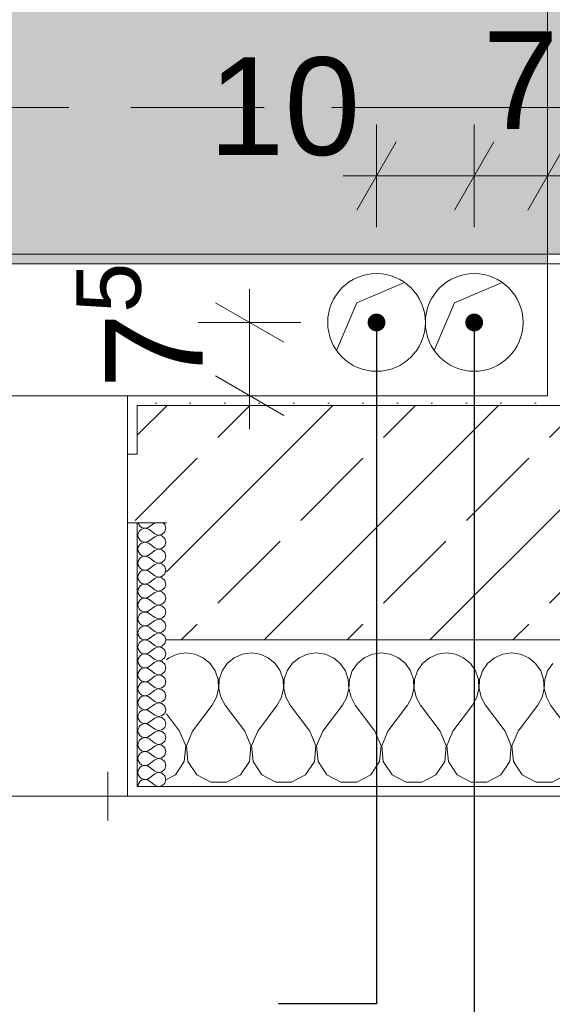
# Model space of a CAD drawing. Header units: metres. Extents: x -3.6 to 84.5, y -11 to 16.8.
# Tile 156 of 256: x 43.03 to 43.575, y -0.368 to 0.64. Entities that reach past the tile are written whole.
import ezdxf

# ---------------------------------------------------------------- set-up
doc = ezdxf.new("R2010")
doc.units = ezdxf.units.M
doc.header["$MEASUREMENT"] = 0
doc.linetypes.add('Achse', pattern=[0.2, 0.1, -0.05, 0, -0.05])
doc.linetypes.add('Strichlinie doppelt', pattern=[0.546806, 0.264583, -0.105833, 0.070556, -0.105833])
for name, color, linetype in [('155 - Bemaßung_ Beschriftung.Ausbau - Deckenelemente', 7, 'Continuous'), ('301 - Elemente.Linie', 7, 'Continuous'), ('451 - Universal.Achsen Raster', 7, 'Continuous'), ('604 - Struktur.Wand Aussen', 7, 'Continuous'), ('607 - Struktur.Stütze', 7, 'Continuous'), ('608 - Struktur.Träger', 7, 'Continuous'), ('Abbruch_155 - Bemaßung_ Beschriftung.Ausbau - Deckenelemente', 7, 'Continuous'), ('Neubau_155 - Bemaßung_ Beschriftung.Ausbau - Deckenelemente', 7, 'Continuous')]:
    doc.layers.add(name, color=color, linetype=linetype)
doc.styles.add('ERSTELLTER_STIL_2', font='txt')
doc.linetypes.add('Abbruch 1', pattern='A,0,[1,2022.0244.A_L5A-PL04.07_iA_Deckenelemente Erdgeschoss1.Shx,S=0.001984,R=0,X=0,Y=0],-0.25,0', length=0.25)
doc.dimstyles.new('ERSTELLTER_STIL__3', dxfattribs={"dimtxt": 0.1, "dimasz": 0.0532, "dimexe": 0.18, "dimexo": 0.0625, "dimgap": 0, "dimtad": 1, "dimtih": 1, "dimtoh": 1, "dimzin": 0, "dimdsep": 46, "dimtxsty": 'ERSTELLTER_STIL_2', "dimblk": 'ARROWHEAD_2', "dimblk1": 'ARROWHEAD_2', "dimblk2": 'ARROWHEAD_2', "dimcen": 0.09, "dimse1": 1, "dimse2": 1, "dimclrd": 256, "dimclre": 256, "dimclrt": 256, "dimazin": 0, "dimtfac": 1, "dimtdec": 4, "dimtmove": 0, "dimatfit": 3, "dimfxl": 1, "dimtolj": 1, "dimtzin": 0, "dimarcsym": 0})
doc.dimstyles.new('ERSTELLTER_STIL__5', dxfattribs={"dimtxt": 0.1, "dimasz": 0.0532, "dimexe": 0.18, "dimexo": 0.0625, "dimgap": 0, "dimtad": 1, "dimzin": 0, "dimdsep": 46, "dimtxsty": 'ERSTELLTER_STIL_2', "dimblk": 'ARROWHEAD_2', "dimblk1": 'ARROWHEAD_2', "dimblk2": 'ARROWHEAD_2', "dimcen": 0.09, "dimse1": 1, "dimse2": 1, "dimclrd": 256, "dimclre": 256, "dimclrt": 256, "dimazin": 0, "dimtfac": 1, "dimtdec": 4, "dimtmove": 2, "dimatfit": 3, "dimfxl": 1, "dimtolj": 1, "dimtzin": 0, "dimarcsym": 0})
doc.dimstyles.new('ERSTELLTER_STIL__6', dxfattribs={"dimtxt": 0.1, "dimasz": 0.0532, "dimexe": 0.18, "dimexo": 0.0625, "dimgap": 0, "dimtad": 1, "dimtih": 1, "dimtoh": 1, "dimzin": 0, "dimdsep": 46, "dimtxsty": 'ERSTELLTER_STIL_2', "dimblk": 'ARROWHEAD_2', "dimblk1": 'ARROWHEAD_2', "dimblk2": 'ARROWHEAD_2', "dimcen": 0.09, "dimse1": 1, "dimse2": 1, "dimclrd": 256, "dimclre": 256, "dimclrt": 256, "dimazin": 0, "dimtfac": 1, "dimtdec": 4, "dimtmove": 2, "dimatfit": 3, "dimfxl": 1, "dimtolj": 1, "dimtzin": 0, "dimarcsym": 0})
doc.dimstyles.new('ERSTELLTER_STIL__7', dxfattribs={"dimtxt": 0.18, "dimasz": 0.03648, "dimexe": 0.18, "dimexo": 0.0625, "dimgap": 0, "dimtad": 0, "dimtih": 1, "dimtoh": 1, "dimdec": 4, "dimzin": 0, "dimdsep": 46, "dimcen": 0.09, "dimadec": 0, "dimazin": 0, "dimtfac": 1, "dimtdec": 4, "dimtmove": 0, "dimatfit": 3, "dimldrblk": 'ARROWHEAD_11', "dimfxl": 1, "dimtolj": 1, "dimtzin": 0, "dimarcsym": 0})
pattern_1 = [(45, (0, 0), (-0.01767767, 0.01767767), [0, -0.025])]
pattern_2 = [(0, (0, 0), (0, 0.08660254), [0, -0.05]), (0, (0.025, 0.0433), (0, 0.08660254), [0, -0.05])]
pattern_3 = [(45, (0, 0), (-0.08485281, 0.08485281), []), (45, (-0.04243, 0.04243), (-0.08485281, 0.08485281), [0.09, -0.03])]

# ---------------------------------------------------------------- blocks, each defined once
blk = doc.blocks.new('*X91')
at = {"layer": '604 - Struktur.Wand Aussen', "color": 7, "linetype": 'Continuous', "lineweight": 5}
for p, q in [((43.1909, -0.0096), (43.1825, -0.0133)), ((43.2, -0.0083), (43.1909, -0.0096)), ((43.2091, -0.0096), (43.2, -0.0083)), ((43.2175, -0.0133), (43.2091, -0.0096)), ((43.2576, -0.0096), (43.2491, -0.0133)), ((43.2667, -0.0083), (43.2576, -0.0096)), ((43.2758, -0.0096), (43.2667, -0.0083)), ((43.2842, -0.0133), (43.2758, -0.0096)), ((43.3242, -0.0096), (43.3158, -0.0133)), ((43.3333, -0.0083), (43.3242, -0.0096)), ((43.3424, -0.0096), (43.3333, -0.0083)), ((43.3509, -0.0133), (43.3424, -0.0096)), ((43.3909, -0.0096), (43.3825, -0.0133)), ((43.4, -0.0083), (43.3909, -0.0096)), ((43.4091, -0.0096), (43.4, -0.0083)), ((43.4175, -0.0133), (43.4091, -0.0096)), ((43.4576, -0.0096), (43.4491, -0.0133)), ((43.4667, -0.0083), (43.4576, -0.0096)), ((43.4758, -0.0096), (43.4667, -0.0083)), ((43.4842, -0.0133), (43.4758, -0.0096)), ((43.5242, -0.0096), (43.5158, -0.0133)), ((43.5333, -0.0083), (43.5242, -0.0096)), ((43.5424, -0.0096), (43.5333, -0.0083)), ((43.5509, -0.0133), (43.5424, -0.0096)), ((43.1825, -0.0133), (43.18, -0.0154)), ((43.2246, -0.0192), (43.2175, -0.0133)), ((43.2298, -0.0268), (43.2246, -0.0192)), ((43.2421, -0.0192), (43.2369, -0.0268)), ((43.2491, -0.0133), (43.2421, -0.0192)), ((43.2913, -0.0192), (43.2842, -0.0133)), ((43.2965, -0.0268), (43.2913, -0.0192)), ((43.3087, -0.0192), (43.3035, -0.0268)), ((43.3158, -0.0133), (43.3087, -0.0192)), ((43.3579, -0.0192), (43.3509, -0.0133)), ((43.3631, -0.0268), (43.3579, -0.0192)), ((43.3754, -0.0192), (43.3702, -0.0268)), ((43.3825, -0.0133), (43.3754, -0.0192)), ((43.4246, -0.0192), (43.4175, -0.0133)), ((43.4298, -0.0268), (43.4246, -0.0192)), ((43.4421, -0.0192), (43.4369, -0.0268)), ((43.4491, -0.0133), (43.4421, -0.0192)), ((43.4913, -0.0192), (43.4842, -0.0133)), ((43.4965, -0.0268), (43.4913, -0.0192)), ((43.5087, -0.0192), (43.5035, -0.0268)), ((43.5158, -0.0133), (43.5087, -0.0192)), ((43.5579, -0.0192), (43.5509, -0.0133)), ((43.5631, -0.0268), (43.5579, -0.0192)), ((43.5754, -0.0192), (43.5702, -0.0268)), ((43.2328, -0.0355), (43.2298, -0.0268)), ((43.2369, -0.0268), (43.2339, -0.0355)), ((43.2994, -0.0355), (43.2965, -0.0268)), ((43.3035, -0.0268), (43.3006, -0.0355)), ((43.3661, -0.0355), (43.3631, -0.0268)), ((43.3702, -0.0268), (43.3672, -0.0355)), ((43.4328, -0.0355), (43.4298, -0.0268)), ((43.4369, -0.0268), (43.4339, -0.0355)), ((43.4994, -0.0355), (43.4965, -0.0268)), ((43.5035, -0.0268), (43.5006, -0.0355)), ((43.5661, -0.0355), (43.5631, -0.0268)), ((43.5702, -0.0268), (43.5672, -0.0355)), ((43.2332, -0.0447), (43.2328, -0.0355)), ((43.2339, -0.0355), (43.2335, -0.0447)), ((43.2999, -0.0447), (43.2994, -0.0355)), ((43.3006, -0.0355), (43.3001, -0.0447)), ((43.3665, -0.0447), (43.3661, -0.0355)), ((43.3672, -0.0355), (43.3668, -0.0447)), ((43.4332, -0.0447), (43.4328, -0.0355)), ((43.4339, -0.0355), (43.4335, -0.0447)), ((43.4999, -0.0447), (43.4994, -0.0355)), ((43.5006, -0.0355), (43.5001, -0.0447)), ((43.5665, -0.0447), (43.5661, -0.0355)), ((43.5672, -0.0355), (43.5668, -0.0447)), ((43.2311, -0.0536), (43.2332, -0.0447)), ((43.2335, -0.0447), (43.2355, -0.0536)), ((43.2978, -0.0536), (43.2999, -0.0447)), ((43.3001, -0.0447), (43.3022, -0.0536)), ((43.3645, -0.0536), (43.3665, -0.0447)), ((43.3668, -0.0447), (43.3689, -0.0536)), ((43.4311, -0.0536), (43.4332, -0.0447)), ((43.4335, -0.0447), (43.4355, -0.0536)), ((43.4978, -0.0536), (43.4999, -0.0447)), ((43.5001, -0.0447), (43.5022, -0.0536)), ((43.5645, -0.0536), (43.5665, -0.0447)), ((43.5668, -0.0447), (43.5689, -0.0536)), ((43.2267, -0.0617), (43.2311, -0.0536)), ((43.2355, -0.0536), (43.24, -0.0617)), ((43.2933, -0.0617), (43.2978, -0.0536)), ((43.3022, -0.0536), (43.3067, -0.0617)), ((43.36, -0.0617), (43.3645, -0.0536)), ((43.3689, -0.0536), (43.3733, -0.0617)), ((43.4267, -0.0617), (43.4311, -0.0536)), ((43.4355, -0.0536), (43.44, -0.0617)), ((43.4933, -0.0617), (43.4978, -0.0536)), ((43.5022, -0.0536), (43.5067, -0.0617)), ((43.56, -0.0617), (43.5645, -0.0536)), ((43.5689, -0.0536), (43.5733, -0.0617)), ((43.1933, -0.0883), (43.18, -0.0706)), ((43.2067, -0.0883), (43.2267, -0.0617)), ((43.26, -0.0883), (43.24, -0.0617)), ((43.2733, -0.0883), (43.2933, -0.0617)), ((43.3267, -0.0883), (43.3067, -0.0617)), ((43.34, -0.0883), (43.36, -0.0617)), ((43.3933, -0.0883), (43.3733, -0.0617)), ((43.4067, -0.0883), (43.4267, -0.0617)), ((43.46, -0.0883), (43.44, -0.0617)), ((43.4733, -0.0883), (43.4933, -0.0617)), ((43.5267, -0.0883), (43.5067, -0.0617)), ((43.54, -0.0883), (43.56, -0.0617)), ((43.5933, -0.0883), (43.5733, -0.0617)), ((43.1996, -0.1033), (43.1933, -0.0883)), ((43.2067, -0.0883), (43.2004, -0.1033)), ((43.2663, -0.1033), (43.26, -0.0883)), ((43.2733, -0.0883), (43.267, -0.1033)), ((43.333, -0.1033), (43.3267, -0.0883)), ((43.34, -0.0883), (43.3337, -0.1033)), ((43.3996, -0.1033), (43.3933, -0.0883)), ((43.4067, -0.0883), (43.4004, -0.1033)), ((43.4663, -0.1033), (43.46, -0.0883)), ((43.4733, -0.0883), (43.467, -0.1033)), ((43.533, -0.1033), (43.5267, -0.0883)), ((43.54, -0.0883), (43.5337, -0.1033)), ((43.1981, -0.1195), (43.1996, -0.1033)), ((43.2004, -0.1033), (43.2019, -0.1195)), ((43.2648, -0.1195), (43.2663, -0.1033)), ((43.267, -0.1033), (43.2686, -0.1195)), ((43.3314, -0.1195), (43.333, -0.1033)), ((43.3337, -0.1033), (43.3352, -0.1195)), ((43.3981, -0.1195), (43.3996, -0.1033)), ((43.4004, -0.1033), (43.4019, -0.1195)), ((43.4648, -0.1195), (43.4663, -0.1033)), ((43.467, -0.1033), (43.4686, -0.1195)), ((43.5314, -0.1195), (43.533, -0.1033)), ((43.5337, -0.1033), (43.5352, -0.1195)), ((43.1891, -0.133), (43.1981, -0.1195)), ((43.2019, -0.1195), (43.2109, -0.133)), ((43.2558, -0.133), (43.2648, -0.1195)), ((43.2686, -0.1195), (43.2776, -0.133)), ((43.3224, -0.133), (43.3314, -0.1195)), ((43.3352, -0.1195), (43.3442, -0.133)), ((43.3891, -0.133), (43.3981, -0.1195)), ((43.4019, -0.1195), (43.4109, -0.133)), ((43.4558, -0.133), (43.4648, -0.1195)), ((43.4686, -0.1195), (43.4776, -0.133)), ((43.5224, -0.133), (43.5314, -0.1195)), ((43.5352, -0.1195), (43.5442, -0.133)), ((43.18, -0.1379), (43.1891, -0.133)), ((43.2109, -0.133), (43.2252, -0.1407)), ((43.2252, -0.1407), (43.2415, -0.1407)), ((43.2415, -0.1407), (43.2558, -0.133)), ((43.2776, -0.133), (43.2919, -0.1407)), ((43.2919, -0.1407), (43.3081, -0.1407)), ((43.3081, -0.1407), (43.3224, -0.133)), ((43.3442, -0.133), (43.3585, -0.1407)), ((43.3585, -0.1407), (43.3748, -0.1407)), ((43.3748, -0.1407), (43.3891, -0.133)), ((43.4109, -0.133), (43.4252, -0.1407)), ((43.4252, -0.1407), (43.4415, -0.1407)), ((43.4415, -0.1407), (43.4558, -0.133)), ((43.4776, -0.133), (43.4919, -0.1407)), ((43.4919, -0.1407), (43.5081, -0.1407)), ((43.5081, -0.1407), (43.5224, -0.133)), ((43.5442, -0.133), (43.5585, -0.1407)), ((43.5585, -0.1407), (43.5748, -0.1407)), ((43.5748, -0.1407), (43.5891, -0.133))]:
    blk.add_line(p, q, dxfattribs=at)
blk = doc.blocks.new('*X93')
at = {"layer": '604 - Struktur.Wand Aussen', "color": 7, "linetype": 'Continuous', "lineweight": 5}
for p, q in [((43.1509, 0.125), (43.151, 0.1245)), ((43.151, 0.1245), (43.1518, 0.1227)), ((43.1518, 0.1227), (43.153, 0.1212)), ((43.153, 0.1212), (43.1547, 0.12)), ((43.1679, 0.125), (43.1621, 0.1207)), ((43.1782, 0.123), (43.1761, 0.125)), ((43.1793, 0.1193), (43.1782, 0.123)), ((43.151, 0.1141), (43.1507, 0.1121)), ((43.1507, 0.1121), (43.151, 0.1102)), ((43.1518, 0.1159), (43.151, 0.1141)), ((43.153, 0.1174), (43.1518, 0.1159)), ((43.1547, 0.1185), (43.153, 0.1174)), ((43.1547, 0.12), (43.1565, 0.1194)), ((43.1565, 0.1192), (43.1547, 0.1185)), ((43.1565, 0.1194), (43.1585, 0.1193)), ((43.1585, 0.1193), (43.1565, 0.1192)), ((43.1585, 0.1193), (43.1604, 0.1198)), ((43.1604, 0.1188), (43.1585, 0.1193)), ((43.1604, 0.1198), (43.1621, 0.1207)), ((43.1621, 0.1179), (43.1604, 0.1188)), ((43.1679, 0.1136), (43.1621, 0.1179)), ((43.1679, 0.1136), (43.1715, 0.1122)), ((43.1715, 0.1121), (43.1679, 0.1107)), ((43.1715, 0.1122), (43.1753, 0.1129)), ((43.1753, 0.1114), (43.1715, 0.1121)), ((43.1753, 0.1129), (43.1782, 0.1155)), ((43.1782, 0.1088), (43.1753, 0.1114)), ((43.1782, 0.1155), (43.1793, 0.1193)), ((43.151, 0.1102), (43.1518, 0.1084)), ((43.1518, 0.1016), (43.151, 0.0998)), ((43.1518, 0.1084), (43.153, 0.1069)), ((43.153, 0.1031), (43.1518, 0.1016)), ((43.153, 0.1069), (43.1547, 0.1058)), ((43.1547, 0.1042), (43.153, 0.1031)), ((43.1547, 0.1058), (43.1565, 0.1051)), ((43.1565, 0.1049), (43.1547, 0.1042)), ((43.1565, 0.1051), (43.1585, 0.105)), ((43.1585, 0.105), (43.1565, 0.1049)), ((43.1585, 0.105), (43.1604, 0.1055)), ((43.1604, 0.1045), (43.1585, 0.105)), ((43.1604, 0.1055), (43.1621, 0.1064)), ((43.1621, 0.1036), (43.1604, 0.1045)), ((43.1679, 0.1107), (43.1621, 0.1064)), ((43.1679, 0.0993), (43.1621, 0.1036)), ((43.1753, 0.0986), (43.1782, 0.1012)), ((43.1793, 0.105), (43.1782, 0.1088)), ((43.1782, 0.1012), (43.1793, 0.105)), ((43.151, 0.0998), (43.1507, 0.0979)), ((43.1507, 0.0979), (43.151, 0.0959)), ((43.151, 0.0959), (43.1518, 0.0941)), ((43.1518, 0.0941), (43.153, 0.0926)), ((43.153, 0.0926), (43.1547, 0.0915)), ((43.1547, 0.0915), (43.1565, 0.0908)), ((43.1565, 0.0908), (43.1585, 0.0907)), ((43.1585, 0.0907), (43.1604, 0.0912)), ((43.1604, 0.0912), (43.1621, 0.0921)), ((43.1679, 0.0964), (43.1621, 0.0921)), ((43.1679, 0.0993), (43.1715, 0.0979)), ((43.1715, 0.0978), (43.1679, 0.0964)), ((43.1715, 0.0979), (43.1753, 0.0986)), ((43.1753, 0.0971), (43.1715, 0.0978)), ((43.1782, 0.0945), (43.1753, 0.0971)), ((43.1793, 0.0907), (43.1782, 0.0945)), ((43.151, 0.0855), (43.1507, 0.0836)), ((43.1507, 0.0836), (43.151, 0.0816)), ((43.1518, 0.0873), (43.151, 0.0855)), ((43.151, 0.0816), (43.1518, 0.0798)), ((43.153, 0.0888), (43.1518, 0.0873)), ((43.1547, 0.09), (43.153, 0.0888)), ((43.1565, 0.0906), (43.1547, 0.09)), ((43.1585, 0.0907), (43.1565, 0.0906)), ((43.1604, 0.0902), (43.1585, 0.0907)), ((43.1621, 0.0893), (43.1604, 0.0902)), ((43.1679, 0.085), (43.1621, 0.0893)), ((43.1679, 0.0821), (43.1621, 0.0779)), ((43.1679, 0.085), (43.1715, 0.0836)), ((43.1715, 0.0835), (43.1679, 0.0821)), ((43.1715, 0.0836), (43.1753, 0.0843)), ((43.1753, 0.0828), (43.1715, 0.0835)), ((43.1753, 0.0843), (43.1782, 0.087)), ((43.1782, 0.0802), (43.1753, 0.0828)), ((43.1782, 0.087), (43.1793, 0.0907)), ((43.151, 0.0712), (43.1507, 0.0693)), ((43.1518, 0.073), (43.151, 0.0712)), ((43.1518, 0.0798), (43.153, 0.0783)), ((43.153, 0.0746), (43.1518, 0.073)), ((43.153, 0.0783), (43.1547, 0.0772)), ((43.1547, 0.0757), (43.153, 0.0746)), ((43.1547, 0.0772), (43.1565, 0.0766)), ((43.1565, 0.0763), (43.1547, 0.0757)), ((43.1565, 0.0766), (43.1585, 0.0765)), ((43.1585, 0.0764), (43.1565, 0.0763)), ((43.1585, 0.0765), (43.1604, 0.0769)), ((43.1604, 0.076), (43.1585, 0.0764)), ((43.1604, 0.0769), (43.1621, 0.0779)), ((43.1621, 0.075), (43.1604, 0.076)), ((43.1679, 0.0707), (43.1621, 0.075)), ((43.1679, 0.0707), (43.1715, 0.0693)), ((43.1753, 0.07), (43.1782, 0.0727)), ((43.1793, 0.0764), (43.1782, 0.0802)), ((43.1782, 0.0727), (43.1793, 0.0764)), ((43.1507, 0.0693), (43.151, 0.0673)), ((43.151, 0.0673), (43.1518, 0.0655)), ((43.1518, 0.0655), (43.153, 0.064)), ((43.153, 0.064), (43.1547, 0.0629)), ((43.1547, 0.0614), (43.153, 0.0603)), ((43.1547, 0.0629), (43.1565, 0.0623)), ((43.1565, 0.062), (43.1547, 0.0614)), ((43.1565, 0.0623), (43.1585, 0.0622)), ((43.1585, 0.0621), (43.1565, 0.062)), ((43.1585, 0.0622), (43.1604, 0.0626)), ((43.1604, 0.0617), (43.1585, 0.0621)), ((43.1604, 0.0626), (43.1621, 0.0636)), ((43.1621, 0.0607), (43.1604, 0.0617)), ((43.1679, 0.0679), (43.1621, 0.0636)), ((43.1679, 0.0564), (43.1621, 0.0607)), ((43.1715, 0.0693), (43.1679, 0.0679)), ((43.1715, 0.0693), (43.1753, 0.07)), ((43.1753, 0.0685), (43.1715, 0.0693)), ((43.1782, 0.0659), (43.1753, 0.0685)), ((43.1793, 0.0621), (43.1782, 0.0659)), ((43.1782, 0.0584), (43.1793, 0.0621)), ((43.151, 0.057), (43.1507, 0.055)), ((43.1507, 0.055), (43.151, 0.053)), ((43.1518, 0.0588), (43.151, 0.057)), ((43.151, 0.053), (43.1518, 0.0512)), ((43.153, 0.0603), (43.1518, 0.0588)), ((43.1518, 0.0512), (43.153, 0.0497)), ((43.1679, 0.0536), (43.1621, 0.0493)), ((43.1679, 0.0564), (43.1715, 0.055)), ((43.1715, 0.055), (43.1679, 0.0536)), ((43.1715, 0.055), (43.1753, 0.0558)), ((43.1753, 0.0542), (43.1715, 0.055)), ((43.1753, 0.0558), (43.1782, 0.0584)), ((43.1782, 0.0516), (43.1753, 0.0542)), ((43.1793, 0.0479), (43.1782, 0.0516)), ((43.151, 0.0427), (43.1507, 0.0407)), ((43.1507, 0.0407), (43.151, 0.0388)), ((43.1518, 0.0445), (43.151, 0.0427)), ((43.153, 0.046), (43.1518, 0.0445)), ((43.153, 0.0497), (43.1547, 0.0486)), ((43.1547, 0.0471), (43.153, 0.046)), ((43.1547, 0.0486), (43.1565, 0.048)), ((43.1565, 0.0477), (43.1547, 0.0471)), ((43.1565, 0.048), (43.1585, 0.0479)), ((43.1585, 0.0478), (43.1565, 0.0477)), ((43.1585, 0.0479), (43.1604, 0.0483)), ((43.1604, 0.0474), (43.1585, 0.0478)), ((43.1604, 0.0483), (43.1621, 0.0493)), ((43.1621, 0.0464), (43.1604, 0.0474)), ((43.1679, 0.0421), (43.1621, 0.0464)), ((43.1679, 0.0421), (43.1715, 0.0407)), ((43.1715, 0.0407), (43.1679, 0.0393)), ((43.1715, 0.0407), (43.1753, 0.0415)), ((43.1753, 0.04), (43.1715, 0.0407)), ((43.1753, 0.0415), (43.1782, 0.0441)), ((43.1782, 0.0441), (43.1793, 0.0479)), ((43.151, 0.0388), (43.1518, 0.037)), ((43.1518, 0.037), (43.153, 0.0354)), ((43.153, 0.0317), (43.1518, 0.0302)), ((43.153, 0.0354), (43.1547, 0.0343)), ((43.1547, 0.0328), (43.153, 0.0317)), ((43.1547, 0.0343), (43.1565, 0.0337)), ((43.1565, 0.0334), (43.1547, 0.0328)), ((43.1565, 0.0337), (43.1585, 0.0336)), ((43.1585, 0.0335), (43.1565, 0.0334)), ((43.1585, 0.0336), (43.1604, 0.034)), ((43.1604, 0.0331), (43.1585, 0.0335)), ((43.1604, 0.034), (43.1621, 0.035)), ((43.1621, 0.0321), (43.1604, 0.0331)), ((43.1679, 0.0393), (43.1621, 0.035)), ((43.1679, 0.0279), (43.1621, 0.0321)), ((43.1782, 0.0373), (43.1753, 0.04)), ((43.1793, 0.0336), (43.1782, 0.0373)), ((43.1782, 0.0298), (43.1793, 0.0336)), ((43.151, 0.0284), (43.1507, 0.0264)), ((43.1507, 0.0264), (43.151, 0.0245)), ((43.1518, 0.0302), (43.151, 0.0284)), ((43.151, 0.0245), (43.1518, 0.0227)), ((43.1518, 0.0227), (43.153, 0.0212)), ((43.153, 0.0212), (43.1547, 0.02)), ((43.1604, 0.0198), (43.1621, 0.0207)), ((43.1679, 0.025), (43.1621, 0.0207)), ((43.1679, 0.0279), (43.1715, 0.0265)), ((43.1715, 0.0264), (43.1679, 0.025)), ((43.1715, 0.0265), (43.1753, 0.0272)), ((43.1753, 0.0257), (43.1715, 0.0264)), ((43.1753, 0.0272), (43.1782, 0.0298)), ((43.1782, 0.023), (43.1753, 0.0257)), ((43.1793, 0.0193), (43.1782, 0.023)), ((43.151, 0.0141), (43.1507, 0.0121)), ((43.1507, 0.0121), (43.151, 0.0102)), ((43.1518, 0.0159), (43.151, 0.0141)), ((43.151, 0.0102), (43.1518, 0.0084)), ((43.153, 0.0174), (43.1518, 0.0159)), ((43.1547, 0.0185), (43.153, 0.0174)), ((43.1547, 0.02), (43.1565, 0.0194)), ((43.1565, 0.0192), (43.1547, 0.0185)), ((43.1565, 0.0194), (43.1585, 0.0193)), ((43.1585, 0.0193), (43.1565, 0.0192)), ((43.1585, 0.0193), (43.1604, 0.0198)), ((43.1604, 0.0188), (43.1585, 0.0193)), ((43.1621, 0.0179), (43.1604, 0.0188)), ((43.1679, 0.0136), (43.1621, 0.0179)), ((43.1679, 0.0107), (43.1621, 0.0064)), ((43.1679, 0.0136), (43.1715, 0.0122)), ((43.1715, 0.0121), (43.1679, 0.0107)), ((43.1715, 0.0122), (43.1753, 0.0129)), ((43.1753, 0.0114), (43.1715, 0.0121)), ((43.1753, 0.0129), (43.1782, 0.0155)), ((43.1782, 0.0088), (43.1753, 0.0114)), ((43.1782, 0.0155), (43.1793, 0.0193)), ((43.1518, 0.0016), (43.151, -0.0002)), ((43.1518, 0.0084), (43.153, 0.0069)), ((43.153, 0.0031), (43.1518, 0.0016)), ((43.153, 0.0069), (43.1547, 0.0058)), ((43.1547, 0.0042), (43.153, 0.0031)), ((43.1547, 0.0058), (43.1565, 0.0051)), ((43.1565, 0.0049), (43.1547, 0.0042)), ((43.1565, 0.0051), (43.1585, 0.005)), ((43.1585, 0.005), (43.1565, 0.0049)), ((43.1585, 0.005), (43.1604, 0.0055)), ((43.1604, 0.0045), (43.1585, 0.005)), ((43.1604, 0.0055), (43.1621, 0.0064)), ((43.1621, 0.0036), (43.1604, 0.0045)), ((43.1679, -0.0007), (43.1621, 0.0036)), ((43.1753, -0.0014), (43.1782, 0.0012)), ((43.1793, 0.005), (43.1782, 0.0088)), ((43.1782, 0.0012), (43.1793, 0.005)), ((43.151, -0.0002), (43.1507, -0.0021)), ((43.1507, -0.0021), (43.151, -0.0041)), ((43.151, -0.0041), (43.1518, -0.0059)), ((43.1518, -0.0059), (43.153, -0.0074)), ((43.153, -0.0074), (43.1547, -0.0085)), ((43.1547, -0.01), (43.153, -0.0112)), ((43.1547, -0.0085), (43.1565, -0.0092)), ((43.1565, -0.0094), (43.1547, -0.01)), ((43.1565, -0.0092), (43.1585, -0.0093)), ((43.1585, -0.0093), (43.1565, -0.0094)), ((43.1585, -0.0093), (43.1604, -0.0088)), ((43.1604, -0.0098), (43.1585, -0.0093)), ((43.1604, -0.0088), (43.1621, -0.0079)), ((43.1621, -0.0107), (43.1604, -0.0098)), ((43.1679, -0.0036), (43.1621, -0.0079)), ((43.1679, -0.0007), (43.1715, -0.0021)), ((43.1715, -0.0022), (43.1679, -0.0036)), ((43.1715, -0.0021), (43.1753, -0.0014)), ((43.1753, -0.0029), (43.1715, -0.0022)), ((43.1782, -0.0055), (43.1753, -0.0029)), ((43.1793, -0.0093), (43.1782, -0.0055)), ((43.1782, -0.013), (43.1793, -0.0093)), ((43.151, -0.0145), (43.1507, -0.0164)), ((43.1507, -0.0164), (43.151, -0.0184)), ((43.1518, -0.0127), (43.151, -0.0145)), ((43.151, -0.0184), (43.1518, -0.0202)), ((43.153, -0.0112), (43.1518, -0.0127)), ((43.1679, -0.015), (43.1621, -0.0107)), ((43.1679, -0.0179), (43.1621, -0.0221)), ((43.1679, -0.015), (43.1715, -0.0164)), ((43.1715, -0.0165), (43.1679, -0.0179)), ((43.1715, -0.0164), (43.1753, -0.0157)), ((43.1753, -0.0172), (43.1715, -0.0165)), ((43.1753, -0.0157), (43.1782, -0.013)), ((43.1782, -0.0198), (43.1753, -0.0172)), ((43.1793, -0.0236), (43.1782, -0.0198)), ((43.151, -0.0288), (43.1507, -0.0307)), ((43.1518, -0.027), (43.151, -0.0288)), ((43.1518, -0.0202), (43.153, -0.0217)), ((43.153, -0.0254), (43.1518, -0.027)), ((43.153, -0.0217), (43.1547, -0.0228)), ((43.1547, -0.0243), (43.153, -0.0254)), ((43.1547, -0.0228), (43.1565, -0.0234)), ((43.1565, -0.0237), (43.1547, -0.0243)), ((43.1565, -0.0234), (43.1585, -0.0235)), ((43.1585, -0.0236), (43.1565, -0.0237)), ((43.1585, -0.0235), (43.1604, -0.0231)), ((43.1604, -0.024), (43.1585, -0.0236)), ((43.1604, -0.0231), (43.1621, -0.0221)), ((43.1621, -0.025), (43.1604, -0.024)), ((43.1679, -0.0293), (43.1621, -0.025)), ((43.1679, -0.0293), (43.1715, -0.0307)), ((43.1715, -0.0307), (43.1753, -0.03)), ((43.1753, -0.03), (43.1782, -0.0273)), ((43.1782, -0.0273), (43.1793, -0.0236)), ((43.1507, -0.0307), (43.151, -0.0327)), ((43.151, -0.0327), (43.1518, -0.0345)), ((43.1518, -0.0345), (43.153, -0.036)), ((43.153, -0.0397), (43.1518, -0.0412)), ((43.153, -0.036), (43.1547, -0.0371)), ((43.1547, -0.0386), (43.153, -0.0397)), ((43.1547, -0.0371), (43.1565, -0.0377)), ((43.1565, -0.038), (43.1547, -0.0386)), ((43.1565, -0.0377), (43.1585, -0.0378)), ((43.1585, -0.0379), (43.1565, -0.038)), ((43.1585, -0.0378), (43.1604, -0.0374)), ((43.1604, -0.0383), (43.1585, -0.0379)), ((43.1604, -0.0374), (43.1621, -0.0364)), ((43.1621, -0.0393), (43.1604, -0.0383)), ((43.1679, -0.0321), (43.1621, -0.0364)), ((43.1679, -0.0436), (43.1621, -0.0393)), ((43.1715, -0.0307), (43.1679, -0.0321)), ((43.1753, -0.0315), (43.1715, -0.0307)), ((43.1782, -0.0341), (43.1753, -0.0315)), ((43.1793, -0.0379), (43.1782, -0.0341)), ((43.1782, -0.0416), (43.1793, -0.0379)), ((43.151, -0.043), (43.1507, -0.045)), ((43.1507, -0.045), (43.151, -0.047)), ((43.1518, -0.0412), (43.151, -0.043)), ((43.151, -0.047), (43.1518, -0.0488)), ((43.1518, -0.0488), (43.153, -0.0503)), ((43.153, -0.0503), (43.1547, -0.0514)), ((43.1679, -0.0464), (43.1621, -0.0507)), ((43.1679, -0.0436), (43.1715, -0.045)), ((43.1715, -0.045), (43.1679, -0.0464)), ((43.1715, -0.045), (43.1753, -0.0442)), ((43.1753, -0.0458), (43.1715, -0.045)), ((43.1753, -0.0442), (43.1782, -0.0416)), ((43.1782, -0.0484), (43.1753, -0.0458)), ((43.1793, -0.0521), (43.1782, -0.0484)), ((43.151, -0.0573), (43.1507, -0.0593)), ((43.1507, -0.0593), (43.151, -0.0612)), ((43.1518, -0.0555), (43.151, -0.0573)), ((43.153, -0.054), (43.1518, -0.0555)), ((43.1547, -0.0529), (43.153, -0.054)), ((43.1547, -0.0514), (43.1565, -0.052)), ((43.1565, -0.0523), (43.1547, -0.0529)), ((43.1565, -0.052), (43.1585, -0.0521)), ((43.1585, -0.0522), (43.1565, -0.0523)), ((43.1585, -0.0521), (43.1604, -0.0517)), ((43.1604, -0.0526), (43.1585, -0.0522)), ((43.1604, -0.0517), (43.1621, -0.0507)), ((43.1621, -0.0536), (43.1604, -0.0526)), ((43.1679, -0.0579), (43.1621, -0.0536)), ((43.1679, -0.0579), (43.1715, -0.0593)), ((43.1715, -0.0593), (43.1679, -0.0607)), ((43.1715, -0.0593), (43.1753, -0.0585)), ((43.1753, -0.06), (43.1715, -0.0593)), ((43.1753, -0.0585), (43.1782, -0.0559)), ((43.1782, -0.0627), (43.1753, -0.06)), ((43.1782, -0.0559), (43.1793, -0.0521)), ((43.151, -0.0612), (43.1518, -0.063)), ((43.1518, -0.0698), (43.151, -0.0716)), ((43.1518, -0.063), (43.153, -0.0646)), ((43.153, -0.0683), (43.1518, -0.0698)), ((43.153, -0.0646), (43.1547, -0.0657)), ((43.1547, -0.0672), (43.153, -0.0683)), ((43.1547, -0.0657), (43.1565, -0.0663)), ((43.1565, -0.0666), (43.1547, -0.0672)), ((43.1565, -0.0663), (43.1585, -0.0664)), ((43.1585, -0.0665), (43.1565, -0.0666)), ((43.1585, -0.0664), (43.1604, -0.066)), ((43.1604, -0.0669), (43.1585, -0.0665)), ((43.1604, -0.066), (43.1621, -0.065)), ((43.1621, -0.0679), (43.1604, -0.0669)), ((43.1679, -0.0607), (43.1621, -0.065)), ((43.1679, -0.0721), (43.1621, -0.0679)), ((43.1753, -0.0728), (43.1782, -0.0702)), ((43.1793, -0.0664), (43.1782, -0.0627)), ((43.1782, -0.0702), (43.1793, -0.0664)), ((43.151, -0.0716), (43.1507, -0.0736)), ((43.1507, -0.0736), (43.151, -0.0755)), ((43.151, -0.0755), (43.1518, -0.0773)), ((43.1518, -0.0773), (43.153, -0.0788)), ((43.153, -0.0788), (43.1547, -0.08)), ((43.1547, -0.08), (43.1565, -0.0806)), ((43.1565, -0.0806), (43.1585, -0.0807)), ((43.1585, -0.0807), (43.1604, -0.0802)), ((43.1604, -0.0802), (43.1621, -0.0793)), ((43.1679, -0.075), (43.1621, -0.0793)), ((43.1679, -0.0721), (43.1715, -0.0735)), ((43.1715, -0.0736), (43.1679, -0.075)), ((43.1715, -0.0735), (43.1753, -0.0728)), ((43.1753, -0.0743), (43.1715, -0.0736)), ((43.1782, -0.077), (43.1753, -0.0743)), ((43.1793, -0.0807), (43.1782, -0.077)), ((43.151, -0.0859), (43.1507, -0.0879)), ((43.1507, -0.0879), (43.151, -0.0898)), ((43.1518, -0.0841), (43.151, -0.0859)), ((43.151, -0.0898), (43.1518, -0.0916)), ((43.153, -0.0826), (43.1518, -0.0841)), ((43.1547, -0.0815), (43.153, -0.0826)), ((43.1565, -0.0808), (43.1547, -0.0815)), ((43.1585, -0.0807), (43.1565, -0.0808)), ((43.1604, -0.0812), (43.1585, -0.0807)), ((43.1621, -0.0821), (43.1604, -0.0812)), ((43.1679, -0.0864), (43.1621, -0.0821)), ((43.1679, -0.0893), (43.1621, -0.0936)), ((43.1679, -0.0864), (43.1715, -0.0878)), ((43.1715, -0.0879), (43.1679, -0.0893)), ((43.1715, -0.0878), (43.1753, -0.0871)), ((43.1753, -0.0886), (43.1715, -0.0879)), ((43.1753, -0.0871), (43.1782, -0.0845)), ((43.1782, -0.0912), (43.1753, -0.0886)), ((43.1782, -0.0845), (43.1793, -0.0807)), ((43.151, -0.1002), (43.1507, -0.1021)), ((43.1518, -0.0984), (43.151, -0.1002)), ((43.1518, -0.0916), (43.153, -0.0931)), ((43.153, -0.0969), (43.1518, -0.0984)), ((43.153, -0.0931), (43.1547, -0.0942)), ((43.1547, -0.0958), (43.153, -0.0969)), ((43.1547, -0.0942), (43.1565, -0.0949)), ((43.1565, -0.0951), (43.1547, -0.0958)), ((43.1565, -0.0949), (43.1585, -0.095)), ((43.1585, -0.095), (43.1565, -0.0951)), ((43.1585, -0.095), (43.1604, -0.0945)), ((43.1604, -0.0955), (43.1585, -0.095)), ((43.1604, -0.0945), (43.1621, -0.0936)), ((43.1621, -0.0964), (43.1604, -0.0955)), ((43.1679, -0.1007), (43.1621, -0.0964)), ((43.1679, -0.1007), (43.1715, -0.1021)), ((43.1753, -0.1014), (43.1782, -0.0988)), ((43.1793, -0.095), (43.1782, -0.0912)), ((43.1782, -0.0988), (43.1793, -0.095)), ((43.1507, -0.1021), (43.151, -0.1041)), ((43.151, -0.1041), (43.1518, -0.1059)), ((43.1518, -0.1059), (43.153, -0.1074)), ((43.153, -0.1074), (43.1547, -0.1085)), ((43.1547, -0.11), (43.153, -0.1112)), ((43.1547, -0.1085), (43.1565, -0.1092)), ((43.1565, -0.1094), (43.1547, -0.11)), ((43.1565, -0.1092), (43.1585, -0.1093)), ((43.1585, -0.1093), (43.1565, -0.1094)), ((43.1585, -0.1093), (43.1604, -0.1088)), ((43.1604, -0.1098), (43.1585, -0.1093)), ((43.1604, -0.1088), (43.1621, -0.1079)), ((43.1621, -0.1107), (43.1604, -0.1098)), ((43.1679, -0.1036), (43.1621, -0.1079)), ((43.1679, -0.115), (43.1621, -0.1107)), ((43.1715, -0.1022), (43.1679, -0.1036)), ((43.1715, -0.1021), (43.1753, -0.1014)), ((43.1753, -0.1029), (43.1715, -0.1022)), ((43.1782, -0.1055), (43.1753, -0.1029)), ((43.1793, -0.1093), (43.1782, -0.1055)), ((43.1782, -0.113), (43.1793, -0.1093)), ((43.151, -0.1145), (43.1507, -0.1164)), ((43.1507, -0.1164), (43.151, -0.1184)), ((43.1518, -0.1127), (43.151, -0.1145)), ((43.151, -0.1184), (43.1518, -0.1202)), ((43.153, -0.1112), (43.1518, -0.1127)), ((43.1518, -0.1202), (43.153, -0.1217)), ((43.1679, -0.1179), (43.1621, -0.1221)), ((43.1679, -0.115), (43.1715, -0.1164)), ((43.1715, -0.1165), (43.1679, -0.1179)), ((43.1715, -0.1164), (43.1753, -0.1157)), ((43.1753, -0.1172), (43.1715, -0.1165)), ((43.1753, -0.1157), (43.1782, -0.113)), ((43.1782, -0.1198), (43.1753, -0.1172)), ((43.1793, -0.1236), (43.1782, -0.1198)), ((43.151, -0.1288), (43.1507, -0.1307)), ((43.1507, -0.1307), (43.151, -0.1327)), ((43.1518, -0.127), (43.151, -0.1288)), ((43.153, -0.1254), (43.1518, -0.127)), ((43.153, -0.1217), (43.1547, -0.1228)), ((43.1547, -0.1243), (43.153, -0.1254)), ((43.1547, -0.1228), (43.1565, -0.1234)), ((43.1565, -0.1237), (43.1547, -0.1243)), ((43.1565, -0.1234), (43.1585, -0.1235)), ((43.1585, -0.1236), (43.1565, -0.1237)), ((43.1585, -0.1235), (43.1604, -0.1231)), ((43.1604, -0.124), (43.1585, -0.1236)), ((43.1604, -0.1231), (43.1621, -0.1221)), ((43.1621, -0.125), (43.1604, -0.124)), ((43.1679, -0.1293), (43.1621, -0.125)), ((43.1679, -0.1293), (43.1715, -0.1307)), ((43.1715, -0.1307), (43.1679, -0.1321)), ((43.1715, -0.1307), (43.1753, -0.13)), ((43.1753, -0.1315), (43.1715, -0.1307)), ((43.1753, -0.13), (43.1782, -0.1273)), ((43.1782, -0.1273), (43.1793, -0.1236)), ((43.151, -0.1327), (43.1518, -0.1345)), ((43.1518, -0.1345), (43.153, -0.136)), ((43.153, -0.1397), (43.1518, -0.1412)), ((43.153, -0.136), (43.1547, -0.1371)), ((43.1547, -0.1386), (43.153, -0.1397)), ((43.1547, -0.1371), (43.1565, -0.1377)), ((43.1565, -0.138), (43.1547, -0.1386)), ((43.1565, -0.1377), (43.1585, -0.1378)), ((43.1585, -0.1379), (43.1565, -0.138)), ((43.1585, -0.1378), (43.1604, -0.1374)), ((43.1604, -0.1383), (43.1585, -0.1379)), ((43.1604, -0.1374), (43.1621, -0.1364)), ((43.1621, -0.1393), (43.1604, -0.1383)), ((43.1679, -0.1321), (43.1621, -0.1364)), ((43.1679, -0.1436), (43.1621, -0.1393)), ((43.1782, -0.1341), (43.1753, -0.1315)), ((43.1793, -0.1379), (43.1782, -0.1341)), ((43.1782, -0.1416), (43.1793, -0.1379)), ((43.151, -0.143), (43.1507, -0.145)), ((43.1518, -0.1412), (43.151, -0.143)), ((43.1679, -0.1436), (43.1715, -0.145)), ((43.1715, -0.145), (43.1753, -0.1442)), ((43.1753, -0.1442), (43.1782, -0.1416))]:
    blk.add_line(p, q, dxfattribs=at)
blk = doc.blocks.new('*D166')
at = {"layer": '155 - Bemaßung_ Beschriftung.Ausbau - Deckenelemente', "color": 160, "linetype": 'Continuous', "lineweight": 5, "true_color": 0x3232ff}
for p, q in [((43.265, 0.33), (43.265, 0.3642)), ((43.3, 0.3098), (43.23, 0.3502)), ((43.3175, 0.33), (43.2125, 0.33)), ((43.265, 0.255), (43.265, 0.33)), ((43.23, 0.2752), (43.3, 0.2348)), ((43.3175, 0.255), (43.2125, 0.255)), ((43.265, 0.2208), (43.265, 0.255))]:
    blk.add_line(p, q, dxfattribs=at)
at = {"layer": '155 - Bemaßung_ Beschriftung.Ausbau - Deckenelemente', "color": 160, "lineweight": 5, "true_color": 0x3232ff, "insert": (43.2461, 0.2622), "char_height": 0.1, "attachment_point": 7, "rotation": 90, "style": 'ERSTELLTER_STIL_2'}
blk.add_mtext('\\A1;{\\pql;\\fArial|b0|i0|c0|p38;7\\fArial|b0|i0|c0|p38;\\A1{\\H.66x;\\S5^  ;}}', dxfattribs=at)
blk = doc.blocks.new('ARROWHEAD_2')
at = {"color": 0, "linetype": 'Continuous', "lineweight": 0}
for p, q in [((-0.378, -0.655), (0.378, 0.655)), ((0, 0), (-1, 0))]:
    blk.add_line(p, q, dxfattribs=at)
blk = doc.blocks.new('*D167')
at = {"layer": '155 - Bemaßung_ Beschriftung.Ausbau - Deckenelemente', "color": 160, "linetype": 'Continuous', "lineweight": 5, "true_color": 0x3232ff}
for p, q in [((43.395, 0.4275), (43.395, 0.5325)), ((43.495, 0.4275), (43.495, 0.5325)), ((43.4152, 0.515), (43.3748, 0.445)), ((43.5152, 0.515), (43.4748, 0.445)), ((43.3608, 0.48), (43.395, 0.48)), ((43.395, 0.48), (43.495, 0.48))]:
    blk.add_line(p, q, dxfattribs=at)
at = {"layer": '155 - Bemaßung_ Beschriftung.Ausbau - Deckenelemente', "color": 160, "lineweight": 5, "true_color": 0x3232ff, "insert": (43.223, 0.5), "char_height": 0.1, "attachment_point": 7, "style": 'ERSTELLTER_STIL_2'}
blk.add_mtext('\\A1;{\\pql;\\fArial|b0|i0|c0|p38;10}', dxfattribs=at)
blk = doc.blocks.new('*D168')
at = {"layer": '155 - Bemaßung_ Beschriftung.Ausbau - Deckenelemente', "color": 160, "linetype": 'Continuous', "lineweight": 5, "true_color": 0x3232ff}
for p, q in [((43.495, 0.4275), (43.495, 0.5325)), ((43.57, 0.4275), (43.57, 0.5325)), ((43.5152, 0.515), (43.4748, 0.445)), ((43.5498, 0.445), (43.5902, 0.515)), ((43.495, 0.48), (43.57, 0.48)), ((43.57, 0.48), (43.6042, 0.48))]:
    blk.add_line(p, q, dxfattribs=at)
at = {"layer": '155 - Bemaßung_ Beschriftung.Ausbau - Deckenelemente', "color": 160, "lineweight": 5, "true_color": 0x3232ff, "insert": (43.5036, 0.4989), "char_height": 0.1, "attachment_point": 7, "style": 'ERSTELLTER_STIL_2'}
blk.add_mtext('\\A1;{\\pql;\\fArial|b0|i0|c0|p38;7\\fArial|b0|i0|c0|p38;\\A1{\\H.66x;\\S5^  ;}}', dxfattribs=at)
blk = doc.blocks.new('ARROWHEAD_11')
at = {"color": 0, "linetype": 'Continuous', "lineweight": 0}
blk.add_line((0, 0), (-1, 0), dxfattribs=at)
at = {"color": 0, "linetype": 'Continuous', "lineweight": 0, "const_width": 0.25, "flags": 128}
blk.add_lwpolyline([(-0.125, 0, 1), (0.125, 0, 1)], format="xyb", close=True, dxfattribs=at)

msp = doc.modelspace()

# ---------------------------------------------------------------- hatches: boundary and pattern name
at = {"layer": '604 - Struktur.Wand Aussen', "linetype": 'Continuous', "lineweight": 0, "true_color": 0x000000}
h = msp.add_hatch(dxfattribs=at)
h.set_pattern_fill('Gips_0001', color=18, style=0, pattern_type=2)
h.set_pattern_definition(pattern_1)
h.paths.add_polyline_path([(43.15, 0.255), (43.14, 0.255), (43.14, 0.195), (43.15, 0.195)])
h = msp.add_hatch(dxfattribs=at)
h.set_pattern_fill('Gips_0001', color=18, style=0, pattern_type=2)
h.set_pattern_definition(pattern_1)
h.paths.add_polyline_path([(43.57, 0.255), (43.15, 0.255), (43.15, 0.245), (43.57, 0.245)])
h = msp.add_hatch(dxfattribs=at)
h.set_pattern_fill('Beton__Stahlbeton_0001', color=18, style=0, pattern_type=2)
h.set_pattern_definition(pattern_3)
h.paths.add_polyline_path([(43.15, 0.195), (43.14, 0.195), (43.14, 0.125), (43.15, 0.125), (43.18, 0.125), (43.18, 0.005), (43.89, 0.005), (43.89, 0.245), (43.15, 0.245)])
h = msp.add_hatch(dxfattribs=at)
h.set_pattern_fill('Verputz_0001', color=18, style=0, pattern_type=2)
h.set_pattern_definition(pattern_2)
h.paths.add_polyline_path([(43.15, -0.155), (43.15, 0.125), (43.14, 0.125), (43.14, -0.155)])
h = msp.add_hatch(dxfattribs=at)
h.set_pattern_fill('Verputz_0001', color=18, style=0, pattern_type=2)
h.set_pattern_definition(pattern_2)
h.paths.add_polyline_path([(43.15, -0.155), (43.73, -0.155), (43.73, -0.145), (43.15, -0.145)])
at = {"layer": '607 - Struktur.Stütze', "linetype": 'Continuous', "lineweight": 0, "true_color": 0x000000}
h = msp.add_hatch(dxfattribs=at)
h.set_pattern_fill('Gips_0001', color=18, style=0, pattern_type=2)
h.set_pattern_definition(pattern_1)
h.paths.add_polyline_path([(43.57, 0.71), (43.57, 0.255), (43.58, 0.255), (43.58, 0.7), (43.88, 0.7), (43.88, 0.255), (43.89, 0.255), (43.89, 0.71)])
h = msp.add_hatch(dxfattribs=at)
h.set_pattern_fill('Gips_0001', color=18, style=0, pattern_type=2)
h.set_pattern_definition(pattern_1)
h.paths.add_polyline_path([(43.57, 0.255), (43.57, 0.245), (43.89, 0.245), (43.89, 0.255), (43.88, 0.255), (43.88, 0.25), (43.58, 0.25), (43.58, 0.255)])
at = {"layer": '608 - Struktur.Träger', "linetype": 'Continuous', "lineweight": 0, "true_color": 0x000000}
h = msp.add_hatch(dxfattribs=at)
h.set_pattern_fill('Beton__Stahlbeton_0001', color=18, style=0, pattern_type=2)
h.set_pattern_definition(pattern_3)
h.paths.add_polyline_path([(0.69, 0.7), (0.38, 0.7), (0.38, 0.4), (0.69, 0.4), (3.97, 0.4), (4.29, 0.4), (7.57, 0.4), (7.89, 0.4), (11.17, 0.4), (11.49, 0.4), (14.77, 0.4), (15.09, 0.4), (18.37, 0.4), (18.69, 0.4), (21.97, 0.4), (22.29, 0.4), (25.57, 0.4), (25.89, 0.4), (29.17, 0.4), (29.49, 0.4), (32.77, 0.4), (33.09, 0.4), (36.37, 0.4), (36.69, 0.4), (39.97, 0.4), (40.29, 0.4), (43.57, 0.4), (43.89, 0.4), (47.17, 0.4), (47.49, 0.4), (50.77, 0.4), (51.09, 0.4), (51.8, 0.4), (51.97, 0.4), (54.37, 0.4), (54.69, 0.4), (57.97, 0.4), (58.29, 0.4), (61.57, 0.4), (61.88, 0.4), (61.88, 0.7), (61.57, 0.7), (58.29, 0.7), (57.97, 0.7), (54.69, 0.7), (54.37, 0.7), (51.97, 0.7), (51.8, 0.7), (51.09, 0.7), (50.77, 0.7), (47.49, 0.7), (47.17, 0.7), (43.89, 0.7), (43.57, 0.7), (40.29, 0.7), (39.935, 0.7), (36.69, 0.7), (36.37, 0.7), (33.09, 0.7), (32.77, 0.7), (29.49, 0.7), (29.17, 0.7), (25.89, 0.7), (25.57, 0.7), (22.29, 0.7), (21.97, 0.7), (18.69, 0.7), (18.37, 0.7), (15.09, 0.7), (14.77, 0.7), (11.49, 0.7), (11.17, 0.7), (7.89, 0.7), (7.57, 0.7), (4.29, 0.7), (3.97, 0.7)])
h = msp.add_hatch(dxfattribs=at)
h.set_pattern_fill('Gips_0001', color=18, style=0, pattern_type=2)
h.set_pattern_definition(pattern_1)
h.paths.add_polyline_path([(40.29, 0.4), (40.29, 0.39), (43.57, 0.39), (43.57, 0.4)])

# ---------------------------------------------------------------- linework, layer by layer
at = {"layer": '301 - Elemente.Linie', "color": 7, "linetype": 'Continuous', "lineweight": 13}
msp.add_line((43.12, -0.18), (43.12, -0.13), dxfattribs=at)
at = {"layer": '451 - Universal.Achsen Raster', "color": 160, "linetype": 'Strichlinie doppelt', "lineweight": 9, "true_color": 0x3232ff}
msp.add_line((64.935, 0.55), (-3.175, 0.55), dxfattribs=at)
at = {"layer": '604 - Struktur.Wand Aussen', "color": 7, "linetype": 'Continuous', "lineweight": 13}
for p, q in [((43.14, 0.255), (41.94, 0.255)), ((43.89, 0.245), (43.15, 0.245)), ((43.15, 0.245), (43.15, 0.195)), ((43.14, 0.125), (43.14, 0.195)), ((43.18, 0.005), (43.89, 0.005)), ((41.94, -0.155), (43.14, -0.155))]:
    msp.add_line(p, q, dxfattribs=at)
at = {"layer": '604 - Struktur.Wand Aussen', "color": 7, "linetype": 'Continuous', "lineweight": 5}
for p, q in [((43.14, 0.245), (43.14, 0.255)), ((43.15, 0.255), (43.14, 0.255)), ((43.14, 0.195), (43.14, 0.245)), ((43.15, 0.195), (43.14, 0.195)), ((43.14, 0.005), (43.14, 0.125)), ((43.15, 0.125), (43.14, 0.125)), ((43.18, 0.125), (43.15, 0.125)), ((43.15, 0.125), (43.15, -0.145)), ((43.15, -0.145), (43.15, 0.125)), ((43.14, -0.005), (43.14, 0.005)), ((43.14, -0.145), (43.14, -0.005)), ((43.14, -0.155), (43.14, -0.145)), ((43.18, -0.145), (43.15, -0.145)), ((43.18, -0.145), (43.74, -0.145)), ((43.15, -0.155), (43.14, -0.155))]:
    msp.add_line(p, q, dxfattribs=at)
at = {"layer": '604 - Struktur.Wand Aussen', "color": 7, "linetype": 'Continuous', "lineweight": 5, "flags": 128}
for points in [[(43.57, 0.255), (43.15, 0.255)], [(43.15, -0.155), (43.73, -0.155)]]:
    msp.add_lwpolyline(points, dxfattribs=at)
at = {"layer": '607 - Struktur.Stütze', "color": 7, "linetype": 'Continuous', "lineweight": 5, "flags": 128}
msp.add_lwpolyline([(43.89, 0.255), (43.89, 0.71), (43.57, 0.71), (43.57, 0.255)], dxfattribs=at)
at = {"layer": '608 - Struktur.Träger', "color": 7, "linetype": 'Achse', "lineweight": 9}
msp.add_line((0.38, 0.55), (61.88, 0.55), dxfattribs=at)
at = {"layer": '608 - Struktur.Träger', "color": 7, "linetype": 'Continuous', "lineweight": 5}
for p, q in [((43.57, 0.4), (43.57, 0.39)), ((43.57, 0.39), (40.29, 0.39))]:
    msp.add_line(p, q, dxfattribs=at)
at = {"layer": '608 - Struktur.Träger', "color": 7, "linetype": 'Continuous', "lineweight": 13}
msp.add_line((0.38, 0.39), (61.88, 0.39), dxfattribs=at)
at = {"layer": '608 - Struktur.Träger', "color": 7, "linetype": 'Continuous', "lineweight": 13, "flags": 128}
msp.add_lwpolyline([(54.69, 0.4), (54.37, 0.4), (51.97, 0.4), (51.8, 0.4), (51.09, 0.4), (50.77, 0.4), (47.49, 0.4), (47.17, 0.4), (43.89, 0.4), (43.57, 0.4), (40.29, 0.4), (39.97, 0.4), (36.69, 0.4), (36.37, 0.4), (33.09, 0.4), (32.77, 0.4), (29.49, 0.4), (29.17, 0.4), (25.89, 0.4), (25.57, 0.4), (22.29, 0.4), (21.97, 0.4), (18.69, 0.4), (18.37, 0.4)], dxfattribs=at)
at = {"layer": 'Abbruch_155 - Bemaßung_ Beschriftung.Ausbau - Deckenelemente', "color": 7, "linetype": 'Abbruch 1', "lineweight": 18}
for centre, start, end in [((43.395, 0.33), 90, 180), ((43.395, 0.33), 0, 90), ((43.495, 0.33), 90, 180), ((43.495, 0.33), 0, 90), ((43.395, 0.33), 180, 270), ((43.395, 0.33), 270, 0), ((43.495, 0.33), 180, 270), ((43.495, 0.33), 270, 0)]:
    msp.add_arc(centre, 0.05, start, end, dxfattribs=at)
at = {"layer": 'Neubau_155 - Bemaßung_ Beschriftung.Ausbau - Deckenelemente', "color": 1, "linetype": 'Continuous', "lineweight": 5}
for p, q in [((43.375, 0.35), (43.4238, 0.3709)), ((43.475, 0.35), (43.5238, 0.3709)), ((43.3541, 0.3012), (43.375, 0.35)), ((43.4541, 0.3012), (43.475, 0.35))]:
    msp.add_line(p, q, dxfattribs=at)

# ---------------------------------------------------------------- block references
at = {"layer": '604 - Struktur.Wand Aussen', "color": 7, "lineweight": 18}
for name in ['*X93', '*X91']:
    msp.add_blockref(name, (0, 0), dxfattribs=at)

# ---------------------------------------------------------------- dimensions: what is measured, and where the dimension line sits
at = {"layer": '155 - Bemaßung_ Beschriftung.Ausbau - Deckenelemente', "color": 160, "linetype": 'Continuous', "lineweight": 5, "true_color": 0x3232ff}
for base, p1, p2, dimstyle, picture, middle in [((43.569989, 0.479982), (43.494988, 0.33), (43.569989, 0.255), 'ERSTELLTER_STIL__6', '*D168', (43.676742, 0.549982)), ((43.495, 0.48), (43.395, 0.33), (43.495, 0.33), 'ERSTELLTER_STIL__3', '*D167', (43.2992, 0.55))]:
    dim = msp.add_linear_dim(base=base, p1=p1, p2=p2, dimstyle=dimstyle, dxfattribs=at)
    dim.commit()
    dim.dimension.update_dxf_attribs({"geometry": picture, "text_midpoint": middle, "dimtype": 160})
dim = msp.add_linear_dim(base=(43.2649880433, 0.33), p1=(43.5699889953, 0.255), p2=(43.3949880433, 0.33), angle=90, dimstyle='ERSTELLTER_STIL__5', dxfattribs=at)
dim.commit()
dim.dimension.update_dxf_attribs({"geometry": '*D166', "text_midpoint": (43.194988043, 0.4353756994), "dimtype": 160, "text_rotation": 90})

# ---------------------------------------------------------------- leaders
at = {"layer": '155 - Bemaßung_ Beschriftung.Ausbau - Deckenelemente', "color": 1, "linetype": 'Continuous', "lineweight": 9, "annotation_type": 0, "has_hookline": 1, "hookline_direction": 1, "text_width": 0.9053}
for points in [[(43.395, 0.33), (43.395, -0.3676), (43.2946, -0.3676)], [(43.495, 0.33), (43.495, -0.7857), (43.3946, -0.7857)]]:
    msp.add_leader(points, dimstyle='ERSTELLTER_STIL__7', dxfattribs=at)

doc.saveas('drawing.dxf')
